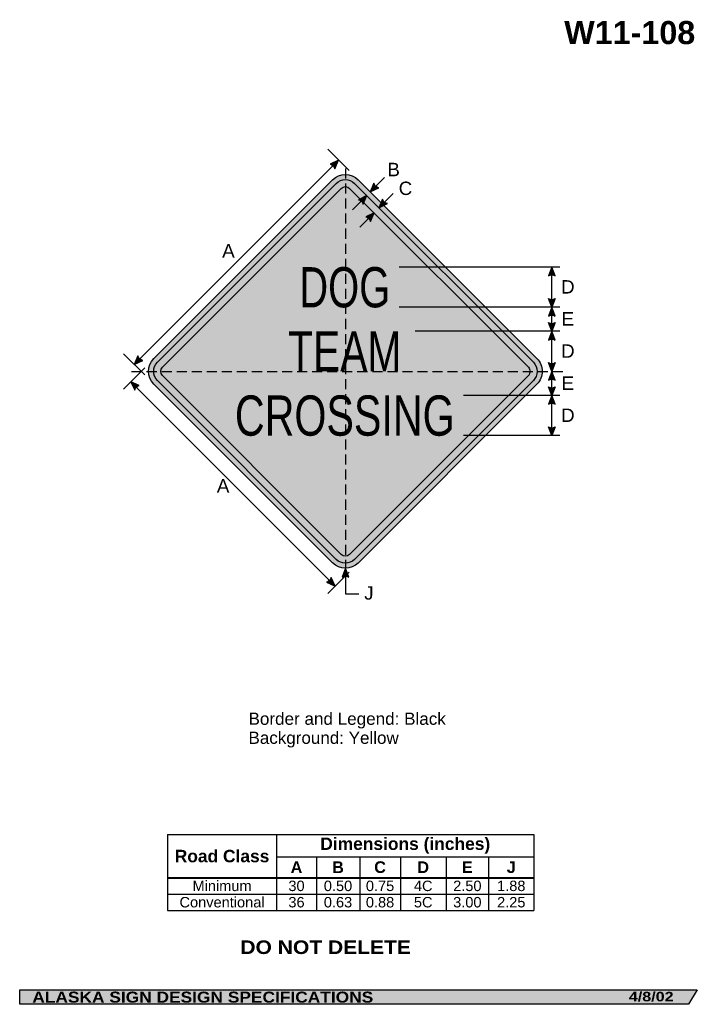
# Model space of a CAD drawing. Header units: feet. Extents: x 7 to 92, y 0 to 123.
import ezdxf
from ezdxf.enums import TextEntityAlignment as Align

# ---------------------------------------------------------------- set-up
doc = ezdxf.new("R2010")
doc.units = ezdxf.units.FT
doc.header["$MEASUREMENT"] = 0
doc.linetypes.add('DASHED2', pattern=[0.375, 0.25, -0.125])
doc.layers.add('Sign', color=7, linetype='Continuous')
doc.styles.add('ARIAL', font='arial.ttf')
doc.styles.add('ARIAL B', font='arialbd.ttf')
doc.styles.add('ARIAL BLACK B', font='ariblk.ttf')
doc.styles.add('ARIAL BLACK BI', font='ariblk.ttf')
doc.styles.add('FHWA SERIES C2000EX', font='txt')

# ---------------------------------------------------------------- blocks, each defined once
blk = doc.blocks.new('*T2')
at = {"color": 0, "linetype": 'ByBlock', "lineweight": -2, "transparency": 16777216}
for p, q in [((0, 0), (45.66394532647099, 0)), ((0, 0), (0, -9.457495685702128)), ((13.60813251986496, 0), (13.60813251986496, -5.363795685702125)), ((45.66394532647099, 0), (45.66394532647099, -9.457495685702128)), ((13.60813251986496, -2.760844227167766), (45.66394532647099, -2.760844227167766)), ((18.55519284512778, -2.760844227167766), (18.55519284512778, -5.363795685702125)), ((23.95639716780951, -2.760844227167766), (23.95639716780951, -5.363795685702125)), ((29.03101823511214, -2.760844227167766), (29.03101823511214, -5.363795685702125)), ((34.71433011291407, -2.760844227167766), (34.71433011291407, -5.363795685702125)), ((40.02715763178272, -2.760844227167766), (40.02715763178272, -5.363795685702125)), ((0, -5.363795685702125), (45.66394532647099, -5.363795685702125)), ((0, -5.408795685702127), (45.66394532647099, -5.408795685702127)), ((13.60813251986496, -5.408795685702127), (13.60813251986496, -9.457495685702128)), ((18.55519284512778, -5.408795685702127), (18.55519284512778, -9.457495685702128)), ((23.95639716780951, -5.408795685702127), (23.95639716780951, -9.457495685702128)), ((29.03101823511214, -5.408795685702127), (29.03101823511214, -9.457495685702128)), ((34.71433011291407, -5.408795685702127), (34.71433011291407, -9.457495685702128)), ((40.02715763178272, -5.408795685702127), (40.02715763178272, -9.457495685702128)), ((0, -7.421895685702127), (45.66394532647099, -7.421895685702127)), ((0, -9.457495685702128), (45.66394532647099, -9.457495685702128))]:
    blk.add_line(p, q, dxfattribs=at)
at = {"color": 18, "transparency": 16777216, "attachment_point": 5}
for s, insert, char_height, width, style in [('Dimensions (inches)', (29.63603892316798, -1.380422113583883), 1.55, 31.93581280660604, 'ARIAL B'), ('Road Class', (6.804066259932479, -2.693147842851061), 1.55, 13.48813251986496, 'ARIAL B'), ('A', (16.08166268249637, -4.073569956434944), 1.45, 4.827060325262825, 'ARIAL B'), ('B', (21.25579500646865, -4.073569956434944), 1.45, 5.281204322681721, 'ARIAL B'), ('C', (26.49370770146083, -4.073569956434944), 1.45, 4.954621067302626, 'ARIAL B'), ('D', (31.8726741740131, -4.073569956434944), 1.45, 5.563311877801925, 'ARIAL B'), ('E', (37.3707438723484, -4.073569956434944), 1.45, 5.19282751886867, 'ARIAL B'), ('J', (42.84555147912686, -4.073569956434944), 1.45, 5.516787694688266, 'ARIAL B'), ('Minimum', (6.804066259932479, -6.404095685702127), 1.3, 13.48813251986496, 'ARIAL'), ('30', (16.08166268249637, -6.404095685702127), 1.3, 4.827060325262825, 'ARIAL'), ('0.50', (21.25579500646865, -6.404095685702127), 1.3, 5.281204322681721, 'ARIAL'), ('0.75', (26.49370770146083, -6.404095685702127), 1.3, 4.954621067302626, 'ARIAL'), ('4C', (31.8726741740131, -6.404095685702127), 1.3, 5.563311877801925, 'ARIAL'), ('2.50', (37.3707438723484, -6.404095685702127), 1.3, 5.19282751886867, 'ARIAL'), ('1.88', (42.84555147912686, -6.404095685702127), 1.3, 5.516787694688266, 'ARIAL'), ('Conventional', (6.804066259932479, -8.439695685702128), 1.3, 13.48813251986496, 'ARIAL'), ('36', (16.08166268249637, -8.439695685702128), 1.3, 4.827060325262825, 'ARIAL'), ('0.63', (21.25579500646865, -8.439695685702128), 1.3, 5.281204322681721, 'ARIAL'), ('0.88', (26.49370770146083, -8.439695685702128), 1.3, 4.954621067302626, 'ARIAL'), ('5C', (31.8726741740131, -8.439695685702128), 1.3, 5.563311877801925, 'ARIAL'), ('3.00', (37.3707438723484, -8.439695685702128), 1.3, 5.19282751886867, 'ARIAL'), ('2.25', (42.84555147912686, -8.439695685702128), 1.3, 5.516787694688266, 'ARIAL')]:
    blk.add_mtext(s, dxfattribs=dict(at, insert=insert, char_height=char_height, width=width, style=style))

msp = doc.modelspace()

# ---------------------------------------------------------------- hatches: boundary and pattern name
h = msp.add_hatch(color=256)
h.dxf.hatch_style = 1
edge = h.paths.add_edge_path()
edge.add_line((46.68331739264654, 104.3980466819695), (47.13384840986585, 105.4709887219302))
edge.add_line((47.13384840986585, 105.4709887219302), (46.08296841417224, 104.9536188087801))
edge.add_arc((45.97426551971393, 104.2340015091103), 0.7277811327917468, 13.026667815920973, 81.4100407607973, ccw=False)
at = {"true_color": 0xffff00}
h = msp.add_hatch(color=2, dxfattribs=at)
h.dxf.hatch_style = 1
h.paths.add_polyline_path([(24.12709808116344, 80.7553970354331, 0.4143489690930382), (24.12934205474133, 77.57117287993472), (46.40096168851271, 55.29955291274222, 0.4147360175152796), (49.58728899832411, 55.30390466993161), (71.85680581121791, 77.57341652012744, 0.4145503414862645), (71.85346402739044, 80.75873881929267), (49.58294220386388, 103.0292606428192, 0.4140749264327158), (46.4002083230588, 103.0285073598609)])
h.paths.add_polyline_path([(24.57432817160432, 78.01699306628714), (46.84615365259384, 55.74516715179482, 0.4148540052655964), (49.14134195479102, 55.7487639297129), (71.41119146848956, 78.01860838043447, 0.4146352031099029), (71.4084521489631, 80.31294439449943), (49.13774993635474, 102.5836467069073, 0.4140749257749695), (46.84561147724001, 102.5831042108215), (24.57304632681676, 80.31053917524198, 0.4145409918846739)], flags=16)
h.paths.add_polyline_path([(47.46763179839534, 101.9610838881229), (25.19506664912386, 79.68851885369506, 0.4146977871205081), (25.1959337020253, 78.63942817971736), (47.46763043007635, 56.36773076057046, 0.4153661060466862), (48.51833456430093, 56.36979718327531), (70.78887621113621, 78.64033362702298, 0.4149035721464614), (70.78714190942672, 79.69021399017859), (48.51627237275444, 101.9610838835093, 0.4142135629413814)], flags=0)
h = msp.add_hatch(color=256)
h.dxf.hatch_style = 1
h.paths.add_polyline_path([(24.57304632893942, 80.31053917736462, 0.4145409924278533), (24.57432817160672, 78.01699306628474), (46.84615365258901, 55.74516715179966, 0.4148540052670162), (49.14134195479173, 55.74876392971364), (71.41119146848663, 78.01860838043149, 0.4146352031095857), (71.40845214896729, 80.31294439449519), (49.1377499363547, 102.5836467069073, 0.4140749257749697), (46.84561147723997, 102.5831042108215)])
h.paths.add_polyline_path([(47.46763179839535, 101.9610838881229), (25.19506664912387, 79.68851885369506, 0.4146977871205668), (25.19593370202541, 78.63942817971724), (47.46763043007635, 56.36773076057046, 0.4153661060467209), (48.518334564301, 56.36979718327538), (70.78887621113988, 78.64033362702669, 0.4149035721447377), (70.78714190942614, 79.69021399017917), (48.51627237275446, 101.9610838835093, 0.4142135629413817)], flags=16)
h = msp.add_hatch(color=2, dxfattribs=at)
h.dxf.hatch_style = 1
h.paths.add_polyline_path([(25.19506665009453, 79.68851885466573, 0.4146977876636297), (25.19593370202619, 78.63942817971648), (47.46763043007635, 56.36773076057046, 0.4153661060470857), (48.51833456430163, 56.36979718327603), (70.78887621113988, 78.64033362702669, 0.414903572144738), (70.78714190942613, 79.69021399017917), (48.51627237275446, 101.9610838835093, 0.4142135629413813), (47.46763179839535, 101.9610838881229)])
h = msp.add_hatch(color=256)
h.dxf.hatch_style = 1
edge = h.paths.add_edge_path()
edge.add_line((51.53790739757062, 102.5977685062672), (51.08737638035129, 101.5248264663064))
edge.add_line((51.08737638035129, 101.5248264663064), (52.13825637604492, 102.0421963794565))
edge.add_arc((52.24695927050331, 102.7618136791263), 0.7277811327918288, 193.0266678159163, 261.4100407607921, ccw=False)
h = msp.add_hatch(color=256)
h.dxf.hatch_style = 1
edge = h.paths.add_edge_path()
edge.add_line((50.20411996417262, 99.99337909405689), (50.65465098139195, 101.0663211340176))
edge.add_line((50.65465098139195, 101.0663211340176), (49.60377098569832, 100.5489512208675))
edge.add_arc((49.49506809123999, 99.82933392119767), 0.727781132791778, 13.026667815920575, 81.41004076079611, ccw=False)
h = msp.add_hatch(color=256)
h.dxf.hatch_style = 1
edge = h.paths.add_edge_path()
edge.add_line((52.62343600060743, 100.6210091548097), (52.1729049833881, 99.54806711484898))
edge.add_line((52.1729049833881, 99.54806711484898), (53.22378497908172, 100.065437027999))
edge.add_arc((53.33248787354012, 100.7850543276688), 0.7277811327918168, 193.0266678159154, 261.4100407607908, ccw=False)
h = msp.add_hatch(color=256)
h.dxf.hatch_style = 1
edge = h.paths.add_edge_path()
edge.add_line((51.11562479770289, 97.8407545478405), (51.56615581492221, 98.91369658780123))
edge.add_line((51.56615581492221, 98.91369658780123), (50.5152758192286, 98.39632667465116))
edge.add_arc((50.40657292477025, 97.67670937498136), 0.7277811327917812, 13.026667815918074, 81.4100407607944, ccw=False)
h = msp.add_hatch(color=256)
h.dxf.hatch_style = 1
edge = h.paths.add_edge_path()
edge.add_line((74.125221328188, 91.05429708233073), (73.71484372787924, 92.14322914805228))
edge.add_line((73.71484372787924, 92.14322914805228), (73.3073005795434, 91.04508117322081))
edge.add_arc((73.72304346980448, 90.44773435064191), 0.7277811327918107, 56.45386549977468, 124.83723844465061, ccw=False)
h = msp.add_hatch(color=256)
h.dxf.hatch_style = 1
edge = h.paths.add_edge_path()
edge.add_line((74.125221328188, 88.23736954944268), (73.71484372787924, 87.14843748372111))
edge.add_line((73.71484372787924, 87.14843748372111), (73.3073005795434, 88.24658545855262))
edge.add_arc((73.72304346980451, 88.84393228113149), 0.7277811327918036, 235.1627615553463, 303.5461345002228)
h = msp.add_hatch(color=256)
h.dxf.hatch_style = 1
edge = h.paths.add_edge_path()
edge.add_line((74.125221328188, 86.05950541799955), (73.71484372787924, 87.14843748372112))
edge.add_line((73.71484372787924, 87.14843748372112), (73.3073005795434, 86.05028950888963))
edge.add_arc((73.72304346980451, 85.45294268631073), 0.7277811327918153, 56.45386549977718, 124.837238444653, ccw=False)
h = msp.add_hatch(color=256)
h.dxf.hatch_style = 1
edge = h.paths.add_edge_path()
edge.add_line((74.125221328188, 85.2425778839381), (73.71484372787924, 84.15364581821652))
edge.add_line((73.71484372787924, 84.15364581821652), (73.3073005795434, 85.25179379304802))
edge.add_arc((73.7230434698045, 85.8491406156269), 0.7277811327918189, 235.1627615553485, 303.5461345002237)
h = msp.add_hatch(color=256)
h.dxf.hatch_style = 1
edge = h.paths.add_edge_path()
edge.add_line((74.125221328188, 83.06471375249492), (73.71484372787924, 84.15364581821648))
edge.add_line((73.71484372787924, 84.15364581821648), (73.3073005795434, 83.055497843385))
edge.add_arc((73.72304346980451, 82.45815102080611), 0.7277811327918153, 56.45386549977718, 124.837238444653, ccw=False)
h = msp.add_hatch(color=256)
h.dxf.hatch_style = 1
edge = h.paths.add_edge_path()
edge.add_line((22.13590101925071, 81.0954523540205), (21.68537000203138, 80.02251031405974))
edge.add_line((21.68537000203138, 80.02251031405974), (22.73624999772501, 80.53988022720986))
edge.add_arc((22.84495289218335, 81.25949752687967), 0.7277811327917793, 193.0266678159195, 261.4100407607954, ccw=False)
h = msp.add_hatch(color=256)
h.dxf.hatch_style = 1
edge = h.paths.add_edge_path()
edge.add_line((74.12522132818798, 80.25333884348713), (73.71484372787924, 79.16440677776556))
edge.add_line((73.71484372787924, 79.16440677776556), (73.30730057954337, 80.26255475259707))
edge.add_arc((73.72304346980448, 80.85990157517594), 0.7277811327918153, 235.162761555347, 303.5461345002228)
h = msp.add_hatch(color=256)
h.dxf.hatch_style = 1
edge = h.paths.add_edge_path()
edge.add_line((74.12522132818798, 78.07547471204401), (73.71484372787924, 79.16440677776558))
edge.add_line((73.71484372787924, 79.16440677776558), (73.30730057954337, 78.06625880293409))
edge.add_arc((73.72304346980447, 77.46891198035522), 0.7277811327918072, 56.4538654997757, 124.83723844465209, ccw=False)
h = msp.add_hatch(color=256)
h.dxf.hatch_style = 1
edge = h.paths.add_edge_path()
edge.add_line((22.30704085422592, 77.39556494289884), (21.24687832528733, 77.87539640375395))
edge.add_line((21.24687832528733, 77.87539640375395), (21.7351885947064, 76.81070232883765))
edge.add_arc((22.45154865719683, 76.68227476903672), 0.7277811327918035, 101.45273073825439, 169.8361036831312, ccw=False)
h = msp.add_hatch(color=256)
h.dxf.hatch_style = 1
edge = h.paths.add_edge_path()
edge.add_line((74.12522132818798, 77.24778622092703), (73.71484372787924, 76.15885415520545))
edge.add_line((73.71484372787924, 76.15885415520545), (73.30730057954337, 77.25700213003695))
edge.add_arc((73.72304346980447, 77.85434895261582), 0.7277811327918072, 235.1627615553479, 303.5461345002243)
h = msp.add_hatch(color=256)
h.dxf.hatch_style = 1
edge = h.paths.add_edge_path()
edge.add_line((74.12522132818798, 75.0699220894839), (73.71484372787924, 76.15885415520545))
edge.add_line((73.71484372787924, 76.15885415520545), (73.30730057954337, 75.06070618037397))
edge.add_arc((73.72304346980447, 74.4633593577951), 0.7277811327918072, 56.4538654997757, 124.83723844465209, ccw=False)
h = msp.add_hatch(color=256)
h.dxf.hatch_style = 1
edge = h.paths.add_edge_path()
edge.add_line((74.12522132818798, 72.258202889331), (73.71484372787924, 71.16927082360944))
edge.add_line((73.71484372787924, 71.16927082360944), (73.30730057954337, 72.26741879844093))
edge.add_arc((73.72304346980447, 72.86476562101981), 0.7277811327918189, 235.1627615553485, 303.5461345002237)
h = msp.add_hatch(color=256)
h.dxf.hatch_style = 1
edge = h.paths.add_edge_path()
edge.add_line((48.40232954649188, 53.55205227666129), (47.99195194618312, 54.64098434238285))
edge.add_line((47.99195194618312, 54.64098434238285), (47.58440879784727, 53.54283636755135))
edge.add_arc((48.00015168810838, 52.94548954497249), 0.7277811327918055, 56.453865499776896, 124.83723844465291, ccw=False)
h = msp.add_hatch(color=256)
h.dxf.hatch_style = 1
edge = h.paths.add_edge_path()
edge.add_line((45.64274439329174, 52.89936441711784), (46.70290692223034, 52.41953295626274))
edge.add_line((46.70290692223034, 52.41953295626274), (46.21459665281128, 53.48422703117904))
edge.add_arc((45.49823659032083, 53.61265459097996), 0.7277811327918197, 281.4527307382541, 349.8361036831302, ccw=False)
at = {"layer": 'Sign', "true_color": 0xffffff}
msp.add_hatch(color=7, dxfattribs=at).paths.add_polyline_path([(49.82086725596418, 100.6558321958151), (50.65465098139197, 101.0663211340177), (50.28669304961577, 100.1900273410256)])
at = {"layer": 'Sign', "true_color": 0x000000}
msp.add_hatch(color=18, dxfattribs=at).paths.add_polyline_path([(7.399373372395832, 2.133735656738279), (91.84195454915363, 2.133735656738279), (90.75006357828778, 0.3343149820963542), (7.402168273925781, 0.3343149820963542)], flags=0)

# ---------------------------------------------------------------- linework, layer by layer
for p, q in [((25.81260458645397, 21.48154266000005), (71.47654991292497, 21.48154266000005)), ((25.81260458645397, 16.14739752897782), (71.47654991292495, 16.14739752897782)), ((25.81260458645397, 16.04810564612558), (71.47654991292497, 16.04810564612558))]:
    msp.add_line(p, q)
for points in [[(46.68331739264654, 104.3980466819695), (47.13384840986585, 105.4709887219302), (46.08296841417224, 104.9536188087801, -0.307560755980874), (46.68331739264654, 104.3980466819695, -4.141293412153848)], [(51.53790739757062, 102.5977685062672), (51.08737638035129, 101.5248264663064), (52.13825637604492, 102.0421963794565, -0.307560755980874), (51.53790739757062, 102.5977685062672, -4.141293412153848)], [(50.20411996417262, 99.99337909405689), (50.65465098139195, 101.0663211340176), (49.60377098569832, 100.5489512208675, -0.307560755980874), (50.20411996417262, 99.99337909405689, -4.141293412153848)], [(52.62343600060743, 100.6210091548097), (52.1729049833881, 99.54806711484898), (53.22378497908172, 100.065437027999, -0.307560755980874), (52.62343600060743, 100.6210091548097, -4.141293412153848)], [(51.11562479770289, 97.8407545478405), (51.56615581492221, 98.91369658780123), (50.5152758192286, 98.39632667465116, -0.307560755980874), (51.11562479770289, 97.8407545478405, -4.141293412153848)], [(74.125221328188, 91.05429708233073), (73.71484372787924, 92.14322914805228), (73.3073005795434, 91.04508117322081, -0.307560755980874), (74.125221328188, 91.05429708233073, -4.141293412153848)], [(74.125221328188, 88.23736954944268), (73.71484372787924, 87.14843748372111), (73.3073005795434, 88.24658545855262, 0.307560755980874), (74.125221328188, 88.23736954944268, 4.141293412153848)], [(74.125221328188, 86.05950541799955), (73.71484372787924, 87.14843748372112), (73.3073005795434, 86.05028950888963, -0.307560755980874), (74.125221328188, 86.05950541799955, -4.141293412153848)], [(74.125221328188, 85.2425778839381), (73.71484372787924, 84.15364581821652), (73.3073005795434, 85.25179379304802, 0.307560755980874), (74.125221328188, 85.2425778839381, 4.141293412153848)], [(74.125221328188, 83.06471375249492), (73.71484372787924, 84.15364581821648), (73.3073005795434, 83.055497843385, -0.307560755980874), (74.125221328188, 83.06471375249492, -4.141293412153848)], [(22.13590101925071, 81.0954523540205), (21.68537000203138, 80.02251031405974), (22.73624999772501, 80.53988022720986, -0.307560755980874), (22.13590101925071, 81.0954523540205, -4.141293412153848)], [(74.12522132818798, 80.25333884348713), (73.71484372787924, 79.16440677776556), (73.30730057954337, 80.26255475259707, 0.307560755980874), (74.12522132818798, 80.25333884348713, 4.141293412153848)], [(74.12522132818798, 78.07547471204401), (73.71484372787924, 79.16440677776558), (73.30730057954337, 78.06625880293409, -0.307560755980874), (74.12522132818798, 78.07547471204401, -4.141293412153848)], [(22.30704085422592, 77.39556494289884), (21.24687832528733, 77.87539640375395), (21.7351885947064, 76.81070232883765, -0.307560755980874), (22.30704085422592, 77.39556494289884, -4.141293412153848)], [(74.12522132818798, 77.24778622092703), (73.71484372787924, 76.15885415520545), (73.30730057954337, 77.25700213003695, 0.307560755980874), (74.12522132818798, 77.24778622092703, 4.141293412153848)], [(74.12522132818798, 75.0699220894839), (73.71484372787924, 76.15885415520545), (73.30730057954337, 75.06070618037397, -0.307560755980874), (74.12522132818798, 75.0699220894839, -4.141293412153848)], [(74.12522132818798, 72.258202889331), (73.71484372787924, 71.16927082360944), (73.30730057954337, 72.26741879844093, 0.307560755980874), (74.12522132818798, 72.258202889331, 4.141293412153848)], [(48.40232954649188, 53.55205227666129), (47.99195194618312, 54.64098434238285), (47.58440879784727, 53.54283636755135, -0.307560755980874), (48.40232954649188, 53.55205227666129, -4.141293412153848)], [(45.64274439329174, 52.89936441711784), (46.70290692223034, 52.41953295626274), (46.21459665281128, 53.48422703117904, -0.307560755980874), (45.64274439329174, 52.89936441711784, -4.141293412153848)]]:
    msp.add_lwpolyline(points, format="xyb")
for points in [[(46.40057074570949, 103.0288697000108, -0.4140082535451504), (49.58294220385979, 103.0292606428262), (71.85346402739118, 80.7587388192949, -0.4145503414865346), (71.85680581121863, 77.57341652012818), (49.5801019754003, 55.29671764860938, -0.4134136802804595), (46.40096168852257, 55.29955291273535), (24.12636273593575, 77.57415219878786, -0.4138008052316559), (24.1270980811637, 80.7553970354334)], [(46.84591904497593, 102.5834116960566, -0.4139963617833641), (49.13774993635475, 102.5836467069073), (71.40845214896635, 80.31294439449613, -0.4146352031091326), (71.41119146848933, 78.0186083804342), (49.13524280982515, 55.74266478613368, -0.4132958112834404), (46.84615365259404, 55.74516715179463), (24.5717658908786, 78.01955534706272, -0.4138008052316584), (24.57271211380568, 80.310204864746)], [(47.46783982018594, 101.961291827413, -0.4139587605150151), (48.51602412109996, 101.9613320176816), (70.78714190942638, 79.69021399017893, -0.4149035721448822), (70.78887621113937, 78.64033362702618), (48.51420969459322, 56.36567231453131, -0.4129231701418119), (47.46787904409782, 56.36748226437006), (25.19420101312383, 78.64116086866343, -0.4136441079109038), (25.19491381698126, 79.68836597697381)]]:
    msp.add_lwpolyline(points, format="xyb", close=True)
at = {"layer": 'Sign', "color": 18, "lineweight": -3, "true_color": 0x000000}
for p, q in [((48.43941796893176, 104.172784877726), (45.78776753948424, 106.8244353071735)), ((21.68537000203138, 80.02251031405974), (47.14121412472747, 105.4783544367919)), ((52.85514333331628, 103.2925934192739), (51.08737638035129, 101.5248264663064)), ((48.8868840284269, 99.29855418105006), (50.65465098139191, 101.0663211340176)), ((53.94067193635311, 101.3158340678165), (52.17290498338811, 99.54806711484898)), ((49.79838886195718, 97.14592963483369), (51.56615581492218, 98.91369658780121)), ((74.69399739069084, 92.14322914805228), (54.69399739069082, 92.14322914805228)), ((73.71484372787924, 71.16927082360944), (73.71484372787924, 92.14322914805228)), ((74.69399739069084, 87.14843748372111), (54.69399739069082, 87.14843748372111)), ((74.69399739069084, 84.15364581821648), (56.69399739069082, 84.15364581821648)), ((22.98357384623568, 78.7169407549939), (20.33192341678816, 81.36859118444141)), ((22.9835738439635, 79.61187279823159), (20.33192341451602, 76.96022236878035)), ((21.24710194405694, 77.87541926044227), (46.70294606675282, 52.41957513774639)), ((74.69399739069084, 76.15885415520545), (62.69399739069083, 76.15885415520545)), ((74.69399739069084, 71.16927082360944), (62.69399739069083, 71.16927082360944)), ((48.43941796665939, 54.15602867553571), (45.78776753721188, 51.50437824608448)), ((47.99195194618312, 54.64098434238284), (47.99176105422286, 51.44564020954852)), ((47.99176105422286, 51.44564020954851), (49.67401111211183, 51.44564020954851))]:
    msp.add_line(p, q, dxfattribs=at)
at = {"layer": 'Sign', "color": 18, "linetype": 'DASHED2', "lineweight": -3, "ltscale": 5, "true_color": 0x000000}
for points in [[(47.99195194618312, 104.4406164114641), (47.99195194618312, 54.64098434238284)], [(21.34759545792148, 79.16440677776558), (75.18092879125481, 79.16440677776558)]]:
    msp.add_lwpolyline(points, dxfattribs=at)
at = {"layer": 'Sign', "color": 250, "lineweight": -3, "true_color": 0x1f1a17}
msp.add_lwpolyline([(7.399373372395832, 2.133735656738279), (91.84195454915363, 2.133735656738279), (90.75006357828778, 0.3343149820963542), (7.402168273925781, 0.3343149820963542)], close=True, dxfattribs=at)

# ---------------------------------------------------------------- block references
msp.add_blockref('*T2', (25.81260458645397, 21.48154266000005))

# ---------------------------------------------------------------- texts
at = {"layer": 'Sign', "color": 18, "true_color": 0x000000}
for s, height, style, p, p2 in [('W11-108', 2.879075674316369, 'ARIAL B', (75.26145935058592, 119.9232647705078), (91.581458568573, 119.9232647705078)), ('B', 1.677779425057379, 'ARIAL', (53.21617030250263, 103.4667699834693), (54.77950365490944, 103.4667699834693)), ('C', 1.665233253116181, 'ARIAL', (54.63283696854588, 101.1334366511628), (56.31283695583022, 101.1334366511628)), ('A', 1.674102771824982, 'ARIAL', (32.63283697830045, 93.34176998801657), (34.19617033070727, 93.34176998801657)), ('DOG', 5.007353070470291, 'FHWA SERIES C2000EX', (42.24436861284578, 87.13985414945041), (53.57286840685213, 87.13985414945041)), ('D', 1.665233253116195, 'ARIAL', (74.87242029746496, 88.86031246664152), (76.5524202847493, 88.86031246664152)), ('E', 1.677779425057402, 'ARIAL', (74.91408696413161, 84.86291664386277), (76.47742031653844, 84.86291664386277)), ('TEAM', 4.991613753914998, 'FHWA SERIES C2000EX', (40.85436861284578, 79.15702082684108), (54.96286877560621, 79.15702082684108)), ('D', 1.665233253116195, 'ARIAL', (74.87242029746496, 80.862916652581), (76.5524202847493, 80.862916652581)), ('E', 1.677779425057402, 'ARIAL', (74.91408696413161, 76.86552081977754), (76.47742031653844, 76.86552081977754)), ('CROSSING', 5.009913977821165, 'FHWA SERIES C2000EX', (34.21711861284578, 71.15736511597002), (61.60011962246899, 71.15736511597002)), ('D', 1.665233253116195, 'ARIAL', (74.87242029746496, 72.86812499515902), (76.5524202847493, 72.86812499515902)), ('A', 1.674102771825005, 'ARIAL', (31.96617031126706, 64.07093666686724), (33.5295036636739, 64.07093666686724)), ('J', 1.670247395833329, 'ARIAL', (50.33075364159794, 50.73760334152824), (51.4974203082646, 50.73760334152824)), ('Border and Legend: Black', 1.52219356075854, 'ARIAL', (35.91547640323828, 35.14408404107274), (60.50523622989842, 35.14408404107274)), ('Background: Yellow', 1.516371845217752, 'ARIAL', (35.91547640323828, 32.77194536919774), (54.63842781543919, 32.77194536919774))]:
    msp.add_text(s, height=height, dxfattribs=dict(at, style=style)).set_placement(p, p2, align=Align.ALIGNED)
at = {"layer": 'Sign', "color": 7, "true_color": 0xffffff}
for s, height, style, p, p2 in [('DO NOT DELETE', 1.690753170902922, 'ARIAL BLACK B', (34.89891560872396, 6.600069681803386), (56.15558115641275, 6.600069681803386)), ('ALASKA SIGN DESIGN SPECIFICATIONS', 1.370356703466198, 'ARIAL BLACK BI', (8.970644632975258, 0.5428525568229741), (51.45731099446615, 0.5428525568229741)), ('4/8/02', 1.18380937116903, 'ARIAL BLACK BI', (83.30778503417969, 0.7043380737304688), (88.88444773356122, 0.7043380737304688))]:
    msp.add_text(s, height=height, dxfattribs=dict(at, style=style)).set_placement(p, p2, align=Align.ALIGNED)

doc.saveas('drawing.dxf')
